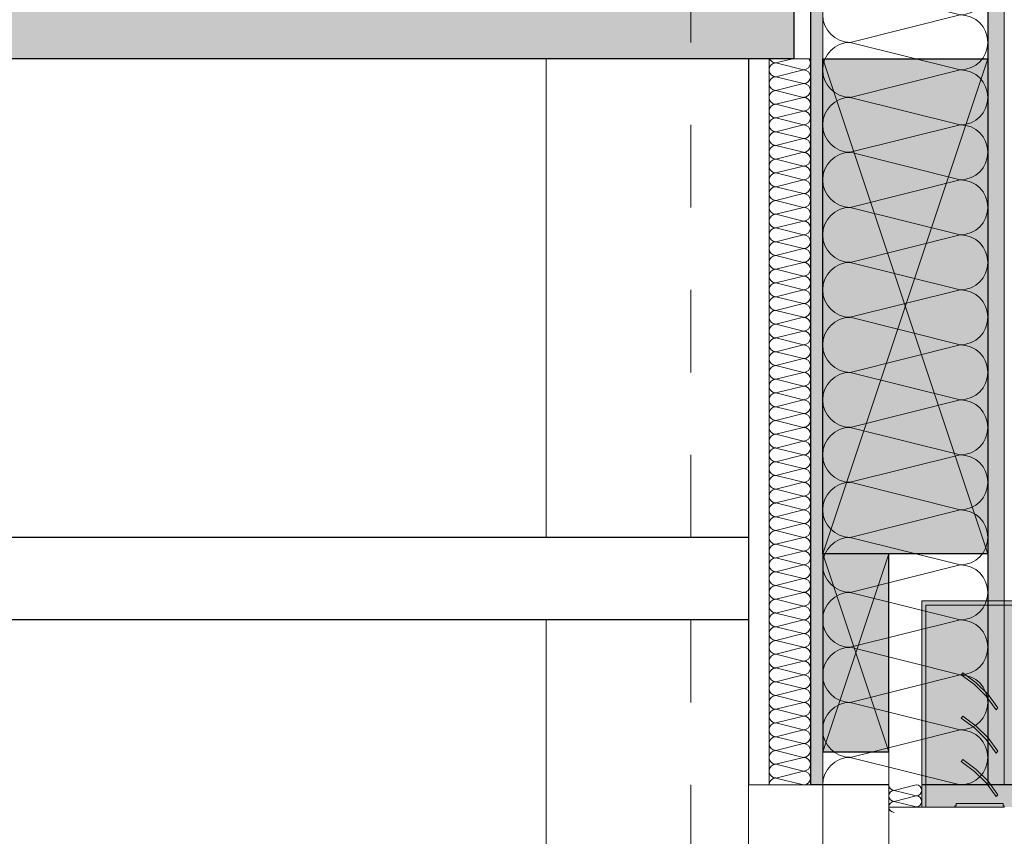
# Model space of a CAD drawing. Header units: metres. Extents: x -16 to 43.7, y -22.2 to 4.
# Tile 62 of 77: x 22.6 to 23.8, y -7.4 to -6.4. Entities that reach past the tile are written whole.
import ezdxf

# ---------------------------------------------------------------- set-up
doc = ezdxf.new("R2010")
doc.units = ezdxf.units.M
doc.header["$MEASUREMENT"] = 0
doc.linetypes.add('Raster', pattern=[0.2, 0.1, -0.05, 0, -0.05])
doc.layers.get('0').update_dxf_attribs({"color": 8, "lineweight": 9})
doc.layers.get('Defpoints').update_dxf_attribs({"color": 8, "lineweight": 9})
for name, color, linetype in [('Neubau_A-Außenwände', 8, 'Continuous'), ('Neubau_A-Decken', 8, 'Continuous'), ('Neubau_A-Stützen', 8, 'Continuous'), ('Neubau_A-TB Wände', 8, 'Continuous'), ('Neubau_B-abgehängte Decke', 8, 'Continuous'), ('Neubau_R-Konstruktionsraster gross', 33, 'Continuous'), ('Neubau_S-Ausbesserung 2D_3D', 8, 'Continuous'), ('Neubau_S-Linien _ Schraffuren.2D', 8, 'Continuous'), ('Neubau_T-Bemaßung', 8, 'Continuous')]:
    doc.layers.add(name, color=color, linetype=linetype)
doc.styles.add('ERSTELLTER_STIL_2', font='arial.ttf')
doc.dimstyles.new('ERSTELLTER_STIL__1', dxfattribs={"dimtxt": 0.0875, "dimasz": 0.059375, "dimexe": 0.18, "dimexo": 0.0625, "dimgap": 0, "dimtad": 1, "dimzin": 0, "dimdsep": 46, "dimtxsty": 'ERSTELLTER_STIL_2', "dimblk": 'ARROWHEAD_6', "dimblk1": 'ARROWHEAD_6', "dimblk2": 'ARROWHEAD_6', "dimcen": 0.09, "dimclrd": 7, "dimclre": 7, "dimclrt": 7, "dimazin": 0, "dimtfac": 1, "dimtdec": 4, "dimtmove": 0, "dimatfit": 3, "dimfxl": 1, "dimtolj": 1, "dimtzin": 0, "dimarcsym": 0})

# ---------------------------------------------------------------- blocks, each defined once
blk = doc.blocks.new('*X223', base_point=(3718.7656, 0))
at = {"layer": 'Neubau_A-Außenwände', "color": 8, "linetype": 'Continuous', "lineweight": 9}
for p, q in [((4107.3568, 2.8), (4107.3302, 2.7933)), ((4107.3568, 2.7867), (4107.3302, 2.7933)), ((4107.3568, 2.7867), (4107.3302, 2.78)), ((4107.3568, 2.7733), (4107.3302, 2.78)), ((4107.3568, 2.7733), (4107.3555, 2.773))]:
    blk.add_line(p, q, dxfattribs=at)
for centre, start, end in [((4107.3302, 2.8), 180, 270), ((4107.3302, 2.7867), 90, 180), ((4107.3568, 2.7933), 0, 90), ((4107.3568, 2.7933), 270, 0), ((4107.3302, 2.7867), 180, 270), ((4107.3302, 2.7733), 90, 180), ((4107.3568, 2.78), 0, 90), ((4107.3568, 2.78), 270, 0), ((4107.3302, 2.7733), 182.8624, 270), ((4107.3568, 2.7667), 71.8051, 90)]:
    blk.add_arc(centre, 0.00667, start, end, dxfattribs=at)
blk = doc.blocks.new('*X231', base_point=(3718.7656, 0))
at = {"layer": 'Neubau_A-Außenwände', "color": 8, "linetype": 'Continuous', "lineweight": 9}
for p, q in [((4107.4035, 4.465), (4107.2768, 4.4333)), ((4107.4102, 4.4), (4107.2768, 4.4333)), ((4107.4102, 4.4), (4107.2768, 4.3667)), ((4107.4102, 4.3333), (4107.2768, 4.3667)), ((4107.4102, 4.3333), (4107.2768, 4.3)), ((4107.4102, 4.2667), (4107.2768, 4.3)), ((4107.4102, 4.2667), (4107.2768, 4.2333)), ((4107.4102, 4.2), (4107.2768, 4.2333)), ((4107.4102, 4.2), (4107.2768, 4.1667)), ((4107.4102, 4.1333), (4107.2768, 4.1667)), ((4107.4102, 4.1333), (4107.2768, 4.1)), ((4107.4102, 4.0667), (4107.2768, 4.1)), ((4107.4102, 4.0667), (4107.2768, 4.0333)), ((4107.4102, 4), (4107.2768, 4.0333)), ((4107.4102, 4), (4107.2768, 3.9667)), ((4107.4102, 3.9333), (4107.2768, 3.9667)), ((4107.4102, 3.9333), (4107.2768, 3.9)), ((4107.4102, 3.8667), (4107.2768, 3.9)), ((4107.4102, 3.8667), (4107.2768, 3.8333)), ((4107.4102, 3.8), (4107.2768, 3.8333)), ((4107.4102, 3.8), (4107.2768, 3.7667)), ((4107.4102, 3.7333), (4107.2768, 3.7667)), ((4107.4102, 3.7333), (4107.2768, 3.7)), ((4107.4102, 3.6667), (4107.2768, 3.7)), ((4107.4102, 3.6667), (4107.2768, 3.6333)), ((4107.4102, 3.6), (4107.2768, 3.6333)), ((4107.4102, 3.6), (4107.2768, 3.5667)), ((4107.4102, 3.5333), (4107.2768, 3.5667)), ((4107.4102, 3.5333), (4107.2768, 3.5)), ((4107.4102, 3.4667), (4107.2768, 3.5)), ((4107.4102, 3.4667), (4107.2768, 3.4333)), ((4107.4102, 3.4), (4107.2768, 3.4333)), ((4107.4102, 3.4), (4107.2768, 3.3667)), ((4107.4102, 3.3333), (4107.2768, 3.3667)), ((4107.4102, 3.3333), (4107.2768, 3.3)), ((4107.4102, 3.2667), (4107.2768, 3.3)), ((4107.4102, 3.2667), (4107.2768, 3.2333)), ((4107.4102, 3.2), (4107.2768, 3.2333)), ((4107.4102, 3.2), (4107.2768, 3.1667)), ((4107.4102, 3.1333), (4107.2768, 3.1667)), ((4107.4102, 3.1333), (4107.2768, 3.1)), ((4107.4102, 3.0667), (4107.2768, 3.1)), ((4107.4102, 3.0667), (4107.2768, 3.0333)), ((4107.4102, 3), (4107.2768, 3.0333)), ((4107.4102, 3), (4107.2768, 2.9667)), ((4107.4102, 2.9333), (4107.2768, 2.9667)), ((4107.4102, 2.9333), (4107.2768, 2.9)), ((4107.4102, 2.8667), (4107.2768, 2.9)), ((4107.4102, 2.8667), (4107.2768, 2.8333)), ((4107.4102, 2.8), (4107.2768, 2.8333))]:
    blk.add_line(p, q, dxfattribs=at)
for centre, start, end in [((4107.2768, 4.4667), 182.866, 270), ((4107.4102, 4.4333), 0, 71.8051), ((4107.2768, 4.4), 90, 180), ((4107.4102, 4.4333), 270, 0), ((4107.2768, 4.4), 180, 270), ((4107.4102, 4.3667), 0, 90), ((4107.2768, 4.3333), 90, 180), ((4107.4102, 4.3667), 270, 0), ((4107.2768, 4.3333), 180, 270), ((4107.4102, 4.3), 0, 90), ((4107.2768, 4.2667), 90, 180), ((4107.4102, 4.3), 270, 0), ((4107.2768, 4.2667), 180, 270), ((4107.4102, 4.2333), 0, 90), ((4107.2768, 4.2), 90, 180), ((4107.4102, 4.2333), 270, 0), ((4107.2768, 4.2), 180, 270), ((4107.4102, 4.1667), 0, 90), ((4107.2768, 4.1333), 90, 180), ((4107.4102, 4.1667), 270, 0), ((4107.2768, 4.1333), 180, 270), ((4107.4102, 4.1), 0, 90), ((4107.2768, 4.0667), 90, 180), ((4107.4102, 4.1), 270, 0), ((4107.2768, 4.0667), 180, 270), ((4107.4102, 4.0333), 0, 90), ((4107.2768, 4), 90, 180), ((4107.4102, 4.0333), 270, 0), ((4107.2768, 4), 180, 270), ((4107.4102, 3.9667), 0, 90), ((4107.2768, 3.9333), 90, 180), ((4107.4102, 3.9667), 270, 0), ((4107.2768, 3.9333), 180, 270), ((4107.4102, 3.9), 0, 90), ((4107.2768, 3.8667), 90, 180), ((4107.4102, 3.9), 270, 0), ((4107.2768, 3.8667), 180, 270), ((4107.4102, 3.8333), 0, 90), ((4107.2768, 3.8), 90, 180), ((4107.4102, 3.8333), 270, 0), ((4107.2768, 3.8), 180, 270), ((4107.4102, 3.7667), 0, 90), ((4107.2768, 3.7333), 90, 180), ((4107.4102, 3.7667), 270, 0), ((4107.2768, 3.7333), 180, 270), ((4107.4102, 3.7), 0, 90), ((4107.2768, 3.6667), 90, 180), ((4107.4102, 3.7), 270, 0), ((4107.2768, 3.6667), 180, 270), ((4107.4102, 3.6333), 0, 90), ((4107.2768, 3.6), 90, 180), ((4107.4102, 3.6333), 270, 0), ((4107.2768, 3.6), 180, 270), ((4107.4102, 3.5667), 0, 90), ((4107.2768, 3.5333), 90, 180), ((4107.4102, 3.5667), 270, 0), ((4107.2768, 3.5333), 180, 270), ((4107.4102, 3.5), 0, 90), ((4107.2768, 3.4667), 90, 180), ((4107.4102, 3.5), 270, 0), ((4107.2768, 3.4667), 180, 270), ((4107.4102, 3.4333), 0, 90), ((4107.2768, 3.4), 90, 180), ((4107.4102, 3.4333), 270, 0), ((4107.2768, 3.4), 180, 270), ((4107.4102, 3.3667), 0, 90), ((4107.2768, 3.3333), 90, 180), ((4107.4102, 3.3667), 270, 0), ((4107.2768, 3.3333), 180, 270), ((4107.4102, 3.3), 0, 90), ((4107.2768, 3.2667), 90, 180), ((4107.4102, 3.3), 270, 0), ((4107.2768, 3.2667), 180, 270), ((4107.4102, 3.2333), 0, 90), ((4107.2768, 3.2), 90, 180), ((4107.4102, 3.2333), 270, 0), ((4107.2768, 3.2), 180, 270), ((4107.4102, 3.1667), 0, 90), ((4107.2768, 3.1333), 90, 180), ((4107.4102, 3.1667), 270, 0), ((4107.2768, 3.1333), 180, 270), ((4107.4102, 3.1), 0, 90), ((4107.2768, 3.0667), 90, 180), ((4107.4102, 3.1), 270, 0), ((4107.2768, 3.0667), 180, 270), ((4107.4102, 3.0333), 0, 90), ((4107.2768, 3), 90, 180), ((4107.4102, 3.0333), 270, 0), ((4107.2768, 3), 180, 270), ((4107.4102, 2.9667), 0, 90), ((4107.2768, 2.9333), 90, 180), ((4107.4102, 2.9667), 270, 0), ((4107.2768, 2.9333), 180, 270), ((4107.4102, 2.9), 0, 90), ((4107.2768, 2.8667), 90, 180), ((4107.4102, 2.9), 270, 0), ((4107.2768, 2.8667), 180, 270), ((4107.4102, 2.8333), 0, 90), ((4107.2768, 2.8), 90, 180), ((4107.4102, 2.8333), 270, 0)]:
    blk.add_arc(centre, 0.0333, start, end, dxfattribs=at)
blk = doc.blocks.new('*X237', base_point=(3718.7656, 0))
at = {"layer": 'Neubau_A-TB Wände', "color": 8, "linetype": 'Continuous', "lineweight": 9}
for p, q in [((4107.2068, 3.68), (4107.1868, 3.675)), ((4107.2202, 3.6667), (4107.1868, 3.675)), ((4107.2202, 3.6667), (4107.1868, 3.6583)), ((4107.2202, 3.65), (4107.1868, 3.6583)), ((4107.2202, 3.65), (4107.1868, 3.6417)), ((4107.2202, 3.6333), (4107.1868, 3.6417)), ((4107.2202, 3.6333), (4107.1868, 3.625)), ((4107.2202, 3.6167), (4107.1868, 3.625)), ((4107.2202, 3.6167), (4107.1868, 3.6083)), ((4107.2202, 3.6), (4107.1868, 3.6083)), ((4107.2202, 3.6), (4107.1868, 3.5917)), ((4107.2202, 3.5833), (4107.1868, 3.5917)), ((4107.2202, 3.5833), (4107.1868, 3.575)), ((4107.2202, 3.5667), (4107.1868, 3.575)), ((4107.2202, 3.5667), (4107.1868, 3.5583)), ((4107.2202, 3.55), (4107.1868, 3.5583)), ((4107.2202, 3.55), (4107.1868, 3.5417)), ((4107.2202, 3.5333), (4107.1868, 3.5417)), ((4107.2202, 3.5333), (4107.1868, 3.525)), ((4107.2202, 3.5167), (4107.1868, 3.525)), ((4107.2202, 3.5167), (4107.1868, 3.5083)), ((4107.2202, 3.5), (4107.1868, 3.5083)), ((4107.2202, 3.5), (4107.1868, 3.4917)), ((4107.2202, 3.4833), (4107.1868, 3.4917)), ((4107.2202, 3.4833), (4107.1868, 3.475)), ((4107.2202, 3.4667), (4107.1868, 3.475)), ((4107.2202, 3.4667), (4107.1868, 3.4583)), ((4107.2202, 3.45), (4107.1868, 3.4583)), ((4107.2202, 3.45), (4107.1868, 3.4417)), ((4107.2202, 3.4333), (4107.1868, 3.4417)), ((4107.2202, 3.4333), (4107.1868, 3.425)), ((4107.2202, 3.4167), (4107.1868, 3.425)), ((4107.2202, 3.4167), (4107.1868, 3.4083)), ((4107.2202, 3.4), (4107.1868, 3.4083)), ((4107.2202, 3.4), (4107.1868, 3.3917)), ((4107.2202, 3.3833), (4107.1868, 3.3917)), ((4107.2202, 3.3833), (4107.1868, 3.375)), ((4107.2202, 3.3667), (4107.1868, 3.375)), ((4107.2202, 3.3667), (4107.1868, 3.3583)), ((4107.2202, 3.35), (4107.1868, 3.3583)), ((4107.2202, 3.35), (4107.1868, 3.3417)), ((4107.2202, 3.3333), (4107.1868, 3.3417)), ((4107.2202, 3.3333), (4107.1868, 3.325)), ((4107.2202, 3.3167), (4107.1868, 3.325)), ((4107.2202, 3.3167), (4107.1868, 3.3083)), ((4107.2202, 3.3), (4107.1868, 3.3083)), ((4107.2202, 3.3), (4107.1868, 3.2917)), ((4107.2202, 3.2833), (4107.1868, 3.2917)), ((4107.2202, 3.2833), (4107.1868, 3.275)), ((4107.2202, 3.2667), (4107.1868, 3.275)), ((4107.2202, 3.2667), (4107.1868, 3.2583)), ((4107.2202, 3.25), (4107.1868, 3.2583)), ((4107.2202, 3.25), (4107.1868, 3.2417)), ((4107.2202, 3.2333), (4107.1868, 3.2417)), ((4107.2202, 3.2333), (4107.1868, 3.225)), ((4107.2202, 3.2167), (4107.1868, 3.225)), ((4107.2202, 3.2167), (4107.1868, 3.2083)), ((4107.2202, 3.2), (4107.1868, 3.2083)), ((4107.2202, 3.2), (4107.1868, 3.1917)), ((4107.2202, 3.1833), (4107.1868, 3.1917)), ((4107.2202, 3.1833), (4107.1868, 3.175)), ((4107.2202, 3.1667), (4107.1868, 3.175)), ((4107.2202, 3.1667), (4107.1868, 3.1583)), ((4107.2202, 3.15), (4107.1868, 3.1583)), ((4107.2202, 3.15), (4107.1868, 3.1417)), ((4107.2202, 3.1333), (4107.1868, 3.1417)), ((4107.2202, 3.1333), (4107.1868, 3.125)), ((4107.2202, 3.1167), (4107.1868, 3.125)), ((4107.2202, 3.1167), (4107.1868, 3.1083)), ((4107.2202, 3.1), (4107.1868, 3.1083)), ((4107.2202, 3.1), (4107.1868, 3.0917)), ((4107.2202, 3.0833), (4107.1868, 3.0917)), ((4107.2202, 3.0833), (4107.1868, 3.075)), ((4107.2202, 3.0667), (4107.1868, 3.075)), ((4107.2202, 3.0667), (4107.1868, 3.0583)), ((4107.2202, 3.05), (4107.1868, 3.0583)), ((4107.2202, 3.05), (4107.1868, 3.0417)), ((4107.2202, 3.0333), (4107.1868, 3.0417)), ((4107.2202, 3.0333), (4107.1868, 3.025)), ((4107.2202, 3.0167), (4107.1868, 3.025)), ((4107.2202, 3.0167), (4107.1868, 3.0083)), ((4107.2202, 3), (4107.1868, 3.0083)), ((4107.2202, 3), (4107.1868, 2.9917)), ((4107.2202, 2.9833), (4107.1868, 2.9917)), ((4107.2202, 2.9833), (4107.1868, 2.975)), ((4107.2202, 2.9667), (4107.1868, 2.975)), ((4107.2202, 2.9667), (4107.1868, 2.9583)), ((4107.2202, 2.95), (4107.1868, 2.9583)), ((4107.2202, 2.95), (4107.1868, 2.9417)), ((4107.2202, 2.9333), (4107.1868, 2.9417)), ((4107.2202, 2.9333), (4107.1868, 2.925)), ((4107.2202, 2.9167), (4107.1868, 2.925)), ((4107.2202, 2.9167), (4107.1868, 2.9083)), ((4107.2202, 2.9), (4107.1868, 2.9083)), ((4107.2202, 2.9), (4107.1868, 2.8917)), ((4107.2202, 2.8833), (4107.1868, 2.8917)), ((4107.2202, 2.8833), (4107.1868, 2.875)), ((4107.2202, 2.8667), (4107.1868, 2.875)), ((4107.2202, 2.8667), (4107.1868, 2.8583)), ((4107.2202, 2.85), (4107.1868, 2.8583)), ((4107.2202, 2.85), (4107.1868, 2.8417)), ((4107.2202, 2.8333), (4107.1868, 2.8417)), ((4107.2202, 2.8333), (4107.1868, 2.825)), ((4107.2202, 2.8167), (4107.1868, 2.825)), ((4107.2202, 2.8167), (4107.1868, 2.8083)), ((4107.2202, 2.8), (4107.1868, 2.8083))]:
    blk.add_line(p, q, dxfattribs=at)
for centre, start, end in [((4107.1868, 3.6667), 90, 180), ((4107.1868, 3.6833), 203.5782, 270), ((4107.2202, 3.675), 270, 0), ((4107.2202, 3.675), 0, 36.8699), ((4107.1868, 3.6667), 180, 270), ((4107.2202, 3.6583), 0, 90), ((4107.1868, 3.65), 90, 180), ((4107.2202, 3.6583), 270, 0), ((4107.1868, 3.65), 180, 270), ((4107.1868, 3.6333), 90, 180), ((4107.2202, 3.6417), 0, 90), ((4107.2202, 3.6417), 270, 0), ((4107.1868, 3.6333), 180, 270), ((4107.2202, 3.625), 0, 90), ((4107.1868, 3.6167), 90, 180), ((4107.1868, 3.6167), 180, 270), ((4107.2202, 3.625), 270, 0), ((4107.2202, 3.6083), 0, 90), ((4107.1868, 3.6), 90, 180), ((4107.2202, 3.6083), 270, 0), ((4107.1868, 3.6), 180, 270), ((4107.1868, 3.5833), 90, 180), ((4107.2202, 3.5917), 0, 90), ((4107.2202, 3.5917), 270, 0), ((4107.1868, 3.5833), 180, 270), ((4107.2202, 3.575), 0, 90), ((4107.1868, 3.5667), 90, 180), ((4107.2202, 3.575), 270, 0), ((4107.1868, 3.5667), 180, 270), ((4107.1868, 3.55), 90, 180), ((4107.2202, 3.5583), 0, 90), ((4107.2202, 3.5583), 270, 0), ((4107.1868, 3.55), 180, 270), ((4107.2202, 3.5417), 0, 90), ((4107.1868, 3.5333), 90, 180), ((4107.1868, 3.5333), 180, 270), ((4107.2202, 3.5417), 270, 0), ((4107.2202, 3.525), 0, 90), ((4107.1868, 3.5167), 90, 180), ((4107.2202, 3.525), 270, 0), ((4107.1868, 3.5167), 180, 270), ((4107.1868, 3.5), 90, 180), ((4107.2202, 3.5083), 0, 90), ((4107.2202, 3.5083), 270, 0), ((4107.1868, 3.5), 180, 270), ((4107.2202, 3.4917), 0, 90), ((4107.1868, 3.4833), 90, 180), ((4107.2202, 3.4917), 270, 0), ((4107.1868, 3.4833), 180, 270), ((4107.1868, 3.4667), 90, 180), ((4107.2202, 3.475), 0, 90), ((4107.2202, 3.475), 270, 0), ((4107.1868, 3.4667), 180, 270), ((4107.2202, 3.4583), 0, 90), ((4107.1868, 3.45), 90, 180), ((4107.1868, 3.45), 180, 270), ((4107.2202, 3.4583), 270, 0), ((4107.2202, 3.4417), 0, 90), ((4107.1868, 3.4333), 90, 180), ((4107.2202, 3.4417), 270, 0), ((4107.1868, 3.4333), 180, 270), ((4107.1868, 3.4167), 90, 180), ((4107.2202, 3.425), 0, 90), ((4107.2202, 3.425), 270, 0), ((4107.1868, 3.4167), 180, 270), ((4107.2202, 3.4083), 0, 90), ((4107.1868, 3.4), 90, 180), ((4107.2202, 3.4083), 270, 0), ((4107.1868, 3.4), 180, 270), ((4107.1868, 3.3833), 90, 180), ((4107.2202, 3.3917), 0, 90), ((4107.2202, 3.3917), 270, 0), ((4107.1868, 3.3833), 180, 270), ((4107.2202, 3.375), 0, 90), ((4107.1868, 3.3667), 90, 180), ((4107.1868, 3.3667), 180, 270), ((4107.2202, 3.375), 270, 0), ((4107.2202, 3.3583), 0, 90), ((4107.1868, 3.35), 90, 180), ((4107.2202, 3.3583), 270, 0), ((4107.1868, 3.35), 180, 270), ((4107.1868, 3.3333), 90, 180), ((4107.2202, 3.3417), 0, 90), ((4107.2202, 3.3417), 270, 0), ((4107.1868, 3.3333), 180, 270), ((4107.2202, 3.325), 0, 90), ((4107.1868, 3.3167), 90, 180), ((4107.1868, 3.3167), 180, 270), ((4107.2202, 3.325), 270, 0), ((4107.2202, 3.3083), 0, 90), ((4107.1868, 3.3), 90, 180), ((4107.2202, 3.3083), 270, 0), ((4107.1868, 3.3), 180, 270), ((4107.2202, 3.2917), 0, 90), ((4107.1868, 3.2833), 90, 180), ((4107.1868, 3.2833), 180, 270), ((4107.2202, 3.2917), 270, 0), ((4107.2202, 3.275), 0, 90), ((4107.1868, 3.2667), 90, 180), ((4107.2202, 3.275), 270, 0), ((4107.1868, 3.2667), 180, 270), ((4107.1868, 3.25), 90, 180), ((4107.2202, 3.2583), 0, 90), ((4107.2202, 3.2583), 270, 0), ((4107.1868, 3.25), 180, 270), ((4107.2202, 3.2417), 0, 90), ((4107.1868, 3.2333), 90, 180), ((4107.1868, 3.2333), 180, 270), ((4107.2202, 3.2417), 270, 0), ((4107.2202, 3.225), 0, 90), ((4107.1868, 3.2167), 90, 180), ((4107.2202, 3.225), 270, 0), ((4107.1868, 3.2167), 180, 270), ((4107.2202, 3.2083), 0, 90), ((4107.1868, 3.2), 90, 180), ((4107.1868, 3.2), 180, 270), ((4107.2202, 3.2083), 270, 0), ((4107.2202, 3.1917), 0, 90), ((4107.1868, 3.1833), 90, 180), ((4107.2202, 3.1917), 270, 0), ((4107.1868, 3.1833), 180, 270), ((4107.1868, 3.1667), 90, 180), ((4107.2202, 3.175), 0, 90), ((4107.2202, 3.175), 270, 0), ((4107.1868, 3.1667), 180, 270), ((4107.2202, 3.1583), 0, 90), ((4107.1868, 3.15), 90, 180), ((4107.1868, 3.15), 180, 270), ((4107.2202, 3.1583), 270, 0), ((4107.2202, 3.1417), 0, 90), ((4107.1868, 3.1333), 90, 180), ((4107.2202, 3.1417), 270, 0), ((4107.1868, 3.1333), 180, 270), ((4107.2202, 3.125), 0, 90), ((4107.1868, 3.1167), 90, 180), ((4107.1868, 3.1167), 180, 270), ((4107.2202, 3.125), 270, 0), ((4107.2202, 3.1083), 0, 90), ((4107.1868, 3.1), 90, 180), ((4107.2202, 3.1083), 270, 0), ((4107.1868, 3.1), 180, 270), ((4107.1868, 3.0833), 90, 180), ((4107.2202, 3.0917), 0, 90), ((4107.2202, 3.0917), 270, 0), ((4107.1868, 3.0833), 180, 270), ((4107.2202, 3.075), 0, 90), ((4107.1868, 3.0667), 90, 180), ((4107.1868, 3.0667), 180, 270), ((4107.2202, 3.075), 270, 0), ((4107.2202, 3.0583), 0, 90), ((4107.1868, 3.05), 90, 180), ((4107.2202, 3.0583), 270, 0), ((4107.1868, 3.05), 180, 270), ((4107.2202, 3.0417), 0, 90), ((4107.1868, 3.0333), 90, 180), ((4107.1868, 3.0333), 180, 270), ((4107.2202, 3.0417), 270, 0), ((4107.2202, 3.025), 0, 90), ((4107.1868, 3.0167), 90, 180), ((4107.2202, 3.025), 270, 0), ((4107.1868, 3.0167), 180, 270), ((4107.1868, 3), 90, 180), ((4107.2202, 3.0083), 0, 90), ((4107.2202, 3.0083), 270, 0), ((4107.1868, 3), 180, 270), ((4107.2202, 2.9917), 0, 90), ((4107.1868, 2.9833), 90, 180), ((4107.1868, 2.9833), 180, 270), ((4107.2202, 2.9917), 270, 0), ((4107.2202, 2.975), 0, 90), ((4107.1868, 2.9667), 90, 180), ((4107.2202, 2.975), 270, 0), ((4107.1868, 2.9667), 180, 270), ((4107.2202, 2.9583), 0, 90), ((4107.1868, 2.95), 90, 180), ((4107.1868, 2.95), 180, 270), ((4107.2202, 2.9583), 270, 0), ((4107.2202, 2.9417), 0, 90), ((4107.1868, 2.9333), 90, 180), ((4107.2202, 2.9417), 270, 0), ((4107.1868, 2.9333), 180, 270), ((4107.1868, 2.9167), 90, 180), ((4107.2202, 2.925), 0, 90), ((4107.2202, 2.925), 270, 0), ((4107.1868, 2.9167), 180, 270), ((4107.2202, 2.9083), 0, 90), ((4107.1868, 2.9), 90, 180), ((4107.1868, 2.9), 180, 270), ((4107.2202, 2.9083), 270, 0), ((4107.2202, 2.8917), 0, 90), ((4107.1868, 2.8833), 90, 180), ((4107.2202, 2.8917), 270, 0), ((4107.1868, 2.8833), 180, 270), ((4107.2202, 2.875), 0, 90), ((4107.1868, 2.8667), 90, 180), ((4107.1868, 2.8667), 180, 270), ((4107.2202, 2.875), 270, 0), ((4107.2202, 2.8583), 0, 90), ((4107.1868, 2.85), 90, 180), ((4107.2202, 2.8583), 270, 0), ((4107.1868, 2.85), 180, 270), ((4107.1868, 2.8333), 90, 180), ((4107.2202, 2.8417), 0, 90), ((4107.2202, 2.8417), 270, 0), ((4107.1868, 2.8333), 180, 270), ((4107.2202, 2.825), 0, 90), ((4107.1868, 2.8167), 90, 180), ((4107.1868, 2.8167), 180, 270), ((4107.2202, 2.825), 270, 0), ((4107.2202, 2.8083), 0, 90), ((4107.1868, 2.8), 90, 180), ((4107.2202, 2.8083), 270, 0)]:
    blk.add_arc(centre, 0.00833, start, end, dxfattribs=at)
blk = doc.blocks.new('ARROWHEAD_6')
at = {"color": 0, "linetype": 'Continuous', "lineweight": 0}
for p, q in [((-0.5, -0.5), (0.5, 0.5)), ((0, 0), (-1, 0))]:
    blk.add_line(p, q, dxfattribs=at)
blk = doc.blocks.new('*D332')
at = {"layer": 'Defpoints', "color": 0, "linetype": 'Continuous', "transparency": 16777216}
for p in [(24.17, -1.4949), (25.2588, -1.4949), (23.67, -10.195)]:
    blk.add_point(p, dxfattribs=at)
at = {"layer": 'Neubau_T-Bemaßung', "linetype": 'Continuous', "lineweight": -2, "transparency": 16777216}
for p, q in [((24.2325, -1.4949), (25.4388, -1.4949)), ((25.2588, -1.5543), (25.2588, -5.7349)), ((25.2588, -10.1356), (25.2588, -5.962)), ((23.7325, -10.195), (25.4388, -10.195))]:
    blk.add_line(p, q, dxfattribs=at)
at = {"layer": 'Neubau_T-Bemaßung', "linetype": 'Continuous', "lineweight": -2, "transparency": 16777216, "xscale": 0.059375, "yscale": 0.059375, "zscale": 0.059375}
for p, rotation in [((25.2588, -1.4949), 90), ((25.2588, -10.195), 270)]:
    blk.add_blockref('ARROWHEAD_6', p, dxfattribs=dict(at, rotation=rotation))
at = {"layer": 'Neubau_T-Bemaßung', "linetype": 'Continuous', "lineweight": 9, "transparency": 16777216, "insert": (25.2588, -5.8484), "char_height": 0.0875, "attachment_point": 5, "rotation": 90, "style": 'ERSTELLTER_STIL_2'}
blk.add_mtext('\\A1;8.70', dxfattribs=at)
blk = doc.blocks.new('*D281')
at = {"layer": 'Defpoints', "color": 0, "linetype": 'Continuous', "transparency": 16777216}
for p in [(4.1043, -6.495), (11.715, -6.495), (23.73, -10.355)]:
    blk.add_point(p, dxfattribs=at)
at = {"layer": 'Neubau_T-Bemaßung', "linetype": 'Continuous', "lineweight": -2, "transparency": 16777216}
for p, q in [((11.6525, -6.495), (3.9243, -6.495)), ((4.1043, -6.5544), (4.1043, -8.3149)), ((4.1043, -10.2956), (4.1043, -8.5421)), ((23.6675, -10.355), (3.9243, -10.355))]:
    blk.add_line(p, q, dxfattribs=at)
at = {"layer": 'Neubau_T-Bemaßung', "linetype": 'Continuous', "lineweight": -2, "transparency": 16777216, "xscale": 0.059375, "yscale": 0.059375, "zscale": 0.059375}
for p, rotation in [((4.1043, -6.495), 90), ((4.1043, -10.355), 270)]:
    blk.add_blockref('ARROWHEAD_6', p, dxfattribs=dict(at, rotation=rotation))
at = {"layer": 'Neubau_T-Bemaßung', "linetype": 'Continuous', "lineweight": 9, "transparency": 16777216, "insert": (4.1043, -8.4285), "char_height": 0.0875, "attachment_point": 5, "rotation": 90, "style": 'ERSTELLTER_STIL_2'}
blk.add_mtext('\\A1;3.86', dxfattribs=at)
blk = doc.blocks.new('*D282')
at = {"layer": 'Defpoints', "color": 0, "linetype": 'Continuous', "transparency": 16777216}
for p in [(4.1043, -6.195), (23.555, -6.195), (11.715, -6.495)]:
    blk.add_point(p, dxfattribs=at)
at = {"layer": 'Neubau_T-Bemaßung', "linetype": 'Continuous', "lineweight": -2, "transparency": 16777216}
for p, q in [((4.1043, -6.1356), (4.1043, -6.0763)), ((23.4925, -6.195), (3.9243, -6.195)), ((4.1043, -6.195), (4.1043, -6.2317)), ((4.1043, -6.495), (4.1043, -6.4586)), ((11.6525, -6.495), (3.9243, -6.495)), ((4.1043, -6.5544), (4.1043, -6.6138))]:
    blk.add_line(p, q, dxfattribs=at)
at = {"layer": 'Neubau_T-Bemaßung', "linetype": 'Continuous', "lineweight": -2, "transparency": 16777216, "xscale": 0.059375, "yscale": 0.059375, "zscale": 0.059375}
for p, rotation in [((4.1043, -6.195), 270), ((4.1043, -6.495), 90)]:
    blk.add_blockref('ARROWHEAD_6', p, dxfattribs=dict(at, rotation=rotation))
at = {"layer": 'Neubau_T-Bemaßung', "linetype": 'Continuous', "lineweight": 9, "transparency": 16777216, "insert": (4.1043, -6.3451), "char_height": 0.0875, "attachment_point": 5, "rotation": 90, "style": 'ERSTELLTER_STIL_2'}
blk.add_mtext('\\A1;0.30', dxfattribs=at)
blk = doc.blocks.new('*D296')
at = {"layer": 'Defpoints', "color": 0, "linetype": 'Continuous', "transparency": 16777216}
for p in [(3.7543, -6.195), (23.555, -6.195), (11.715, -6.495)]:
    blk.add_point(p, dxfattribs=at)
at = {"layer": 'Neubau_T-Bemaßung', "linetype": 'Continuous', "lineweight": -2, "transparency": 16777216}
for p, q in [((3.7543, -6.1356), (3.7543, -6.0763)), ((23.4925, -6.195), (3.5743, -6.195)), ((3.7543, -6.195), (3.7543, -6.2317)), ((3.7543, -6.495), (3.7543, -6.4586)), ((11.6525, -6.495), (3.5743, -6.495)), ((3.7543, -6.5544), (3.7543, -6.6138))]:
    blk.add_line(p, q, dxfattribs=at)
at = {"layer": 'Neubau_T-Bemaßung', "linetype": 'Continuous', "lineweight": -2, "transparency": 16777216, "xscale": 0.059375, "yscale": 0.059375, "zscale": 0.059375}
for p, rotation in [((3.7543, -6.195), 270), ((3.7543, -6.495), 90)]:
    blk.add_blockref('ARROWHEAD_6', p, dxfattribs=dict(at, rotation=rotation))
at = {"layer": 'Neubau_T-Bemaßung', "linetype": 'Continuous', "lineweight": 9, "transparency": 16777216, "insert": (3.7543, -6.3451), "char_height": 0.0875, "attachment_point": 5, "rotation": 90, "style": 'ERSTELLTER_STIL_2'}
blk.add_mtext('\\A1;0.30', dxfattribs=at)
blk = doc.blocks.new('*D306')
at = {"layer": 'Defpoints', "color": 0, "linetype": 'Continuous', "transparency": 16777216}
for p in [(11.715, -6.495), (19.7579, -6.495), (23.73, -10.355)]:
    blk.add_point(p, dxfattribs=at)
at = {"layer": 'Neubau_T-Bemaßung', "linetype": 'Continuous', "lineweight": -2, "transparency": 16777216}
for p, q in [((11.7775, -6.495), (19.9379, -6.495)), ((19.7579, -6.5544), (19.7579, -8.3149)), ((19.7579, -10.2956), (19.7579, -8.5421)), ((23.6675, -10.355), (19.5779, -10.355))]:
    blk.add_line(p, q, dxfattribs=at)
at = {"layer": 'Neubau_T-Bemaßung', "linetype": 'Continuous', "lineweight": -2, "transparency": 16777216, "xscale": 0.059375, "yscale": 0.059375, "zscale": 0.059375}
for p, rotation in [((19.7579, -6.495), 90), ((19.7579, -10.355), 270)]:
    blk.add_blockref('ARROWHEAD_6', p, dxfattribs=dict(at, rotation=rotation))
at = {"layer": 'Neubau_T-Bemaßung', "linetype": 'Continuous', "lineweight": 9, "transparency": 16777216, "insert": (19.7579, -8.4285), "char_height": 0.0875, "attachment_point": 5, "rotation": 90, "style": 'ERSTELLTER_STIL_2'}
blk.add_mtext('\\A1;3.86', dxfattribs=at)
blk = doc.blocks.new('*D307')
at = {"layer": 'Defpoints', "color": 0, "linetype": 'Continuous', "transparency": 16777216}
for p in [(19.7579, -6.195), (23.555, -6.195), (11.715, -6.495)]:
    blk.add_point(p, dxfattribs=at)
at = {"layer": 'Neubau_T-Bemaßung', "linetype": 'Continuous', "lineweight": -2, "transparency": 16777216}
for p, q in [((19.7579, -6.1356), (19.7579, -6.0763)), ((23.4925, -6.195), (19.5779, -6.195)), ((19.7579, -6.195), (19.7579, -6.2317)), ((19.7579, -6.495), (19.7579, -6.4586)), ((11.7775, -6.495), (19.9379, -6.495)), ((19.7579, -6.5544), (19.7579, -6.6138))]:
    blk.add_line(p, q, dxfattribs=at)
at = {"layer": 'Neubau_T-Bemaßung', "linetype": 'Continuous', "lineweight": -2, "transparency": 16777216, "xscale": 0.059375, "yscale": 0.059375, "zscale": 0.059375}
for p, rotation in [((19.7579, -6.195), 270), ((19.7579, -6.495), 90)]:
    blk.add_blockref('ARROWHEAD_6', p, dxfattribs=dict(at, rotation=rotation))
at = {"layer": 'Neubau_T-Bemaßung', "linetype": 'Continuous', "lineweight": 9, "transparency": 16777216, "insert": (19.7579, -6.3451), "char_height": 0.0875, "attachment_point": 5, "rotation": 90, "style": 'ERSTELLTER_STIL_2'}
blk.add_mtext('\\A1;0.30', dxfattribs=at)
blk = doc.blocks.new('*D317')
at = {"layer": 'Defpoints', "color": 0, "linetype": 'Continuous', "transparency": 16777216}
for p in [(19.4079, -6.195), (23.555, -6.195), (11.715, -6.495)]:
    blk.add_point(p, dxfattribs=at)
at = {"layer": 'Neubau_T-Bemaßung', "linetype": 'Continuous', "lineweight": -2, "transparency": 16777216}
for p, q in [((19.4079, -6.1356), (19.4079, -6.0763)), ((23.4925, -6.195), (19.2279, -6.195)), ((19.4079, -6.195), (19.4079, -6.2317)), ((19.4079, -6.495), (19.4079, -6.4586)), ((11.7775, -6.495), (19.5879, -6.495)), ((19.4079, -6.5544), (19.4079, -6.6138))]:
    blk.add_line(p, q, dxfattribs=at)
at = {"layer": 'Neubau_T-Bemaßung', "linetype": 'Continuous', "lineweight": -2, "transparency": 16777216, "xscale": 0.059375, "yscale": 0.059375, "zscale": 0.059375}
for p, rotation in [((19.4079, -6.195), 270), ((19.4079, -6.495), 90)]:
    blk.add_blockref('ARROWHEAD_6', p, dxfattribs=dict(at, rotation=rotation))
at = {"layer": 'Neubau_T-Bemaßung', "linetype": 'Continuous', "lineweight": 9, "transparency": 16777216, "insert": (19.4079, -6.3451), "char_height": 0.0875, "attachment_point": 5, "rotation": 90, "style": 'ERSTELLTER_STIL_2'}
blk.add_mtext('\\A1;0.30', dxfattribs=at)

msp = doc.modelspace()

# ---------------------------------------------------------------- hatches: boundary and pattern name
at = {"layer": 'Neubau_A-Außenwände', "linetype": 'Continuous', "lineweight": 15}
for points in [[(23.575, -5.71), (23.575, -7.375), (23.59, -7.375), (23.59, -5.71)], [(23.79, -5.71), (23.79, -7.375), (23.81, -7.375), (23.81, -5.71)]]:
    msp.add_hatch(color=256, dxfattribs=at).paths.add_polyline_path(points)
at = {"layer": 'Neubau_A-Decken', "linetype": 'Continuous', "lineweight": 0}
h = msp.add_hatch(dxfattribs=at)
h.set_pattern_fill('BETON__STAHLBETON_0001', color=256, style=0, pattern_type=2)
h.set_pattern_definition([(45, (-364.88789, -10.175), (-0.084852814, 0.084852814), []), (45, (-364.93032, -10.13257), (-0.084852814, 0.084852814), [0.09, -0.03])])
h.paths.add_polyline_path([(-0.125, -6.195), (-0.125, -6.495), (23.555, -6.495), (23.555, -6.195), (7.325, -6.195), (7.325, -6.205), (-0.07, -6.205), (-0.07, -6.195)])
at = {"layer": 'Neubau_S-Ausbesserung 2D_3D', "linetype": 'Continuous', "lineweight": 15}
for points in [[(23.59, -6.495), (23.79, -6.495), (23.79, -7.095), (23.59, -7.095)], [(23.59, -7.095), (23.59, -7.335), (23.67, -7.335), (23.67, -7.095)]]:
    msp.add_hatch(color=256, dxfattribs=at).paths.add_polyline_path(points)
at = {"layer": 'Neubau_S-Linien _ Schraffuren.2D', "linetype": 'Continuous', "lineweight": 15}
for points in [[(23.71, -7.402), (23.85, -7.402), (23.85, -7.152), (23.71, -7.152)], [(23.71, -7.402), (23.715, -7.402), (23.715, -7.157), (23.845, -7.157), (23.845, -7.402), (23.85, -7.402), (23.85, -7.152), (23.71, -7.152)], [(23.7577, -7.2415), (23.774, -7.2535), (23.7881, -7.2676), (23.8002, -7.2839), (23.8023, -7.2818), (23.7903, -7.2655), (23.7761, -7.2514), (23.7598, -7.2393)], [(23.7577, -7.294), (23.774, -7.306), (23.7881, -7.3202), (23.8002, -7.3364), (23.8023, -7.3343), (23.7903, -7.3181), (23.7761, -7.3039), (23.7598, -7.2919)], [(23.7577, -7.3466), (23.774, -7.3586), (23.7881, -7.3727), (23.8002, -7.389), (23.8023, -7.3869), (23.7903, -7.3706), (23.7761, -7.3565), (23.7598, -7.3444)], [(23.7515, -7.3975), (23.7515, -7.4005), (23.75, -7.4005), (23.75, -7.402), (23.81, -7.402), (23.81, -7.4005), (23.8085, -7.4005), (23.8085, -7.3975)]]:
    msp.add_hatch(color=256, dxfattribs=at).paths.add_polyline_path(points)

# ---------------------------------------------------------------- linework, layer by layer
at = {"layer": 'Neubau_A-Außenwände', "linetype": 'Continuous', "lineweight": 25}
for p, q in [((23.79, -5.71), (23.79, -7.375)), ((23.575, -6.195), (23.575, -6.495)), ((23.575, -6.495), (23.575, -7.375))]:
    msp.add_line(p, q, dxfattribs=at)
at = {"layer": 'Neubau_A-Außenwände', "linetype": 'Continuous', "lineweight": 15}
for p, q in [((23.81, -5.71), (23.81, -7.375)), ((23.67, -7.335), (23.59, -7.335)), ((23.71, -7.375), (23.71, -7.402)), ((23.71, -7.402), (23.67, -7.402))]:
    msp.add_line(p, q, dxfattribs=at)
at = {"layer": 'Neubau_A-Außenwände', "linetype": 'Continuous', "lineweight": 9}
for p, q in [((23.71, -7.152), (23.71, -7.375)), ((23.85, -7.152), (23.71, -7.152)), ((23.715, -7.157), (23.715, -7.402)), ((23.845, -7.157), (23.715, -7.157)), ((23.7598, -7.2393), (23.7577, -7.2415)), ((23.8023, -7.2818), (23.8002, -7.2839)), ((23.7598, -7.2919), (23.7577, -7.294)), ((23.8023, -7.3343), (23.8002, -7.3364)), ((23.7598, -7.3444), (23.7577, -7.3466)), ((23.8023, -7.3869), (23.8002, -7.389)), ((23.715, -7.402), (23.71, -7.402)), ((23.715, -7.402), (23.75, -7.402)), ((23.75, -7.4005), (23.75, -7.402)), ((23.7515, -7.4005), (23.75, -7.4005)), ((23.81, -7.402), (23.75, -7.402)), ((23.7515, -7.3975), (23.7515, -7.4005)), ((23.8085, -7.3975), (23.7515, -7.3975)), ((23.8085, -7.3975), (23.8085, -7.4005)), ((23.81, -7.4005), (23.8085, -7.4005)), ((23.81, -7.4005), (23.81, -7.402))]:
    msp.add_line(p, q, dxfattribs=at)
at = {"layer": 'Neubau_A-Außenwände', "linetype": 'Continuous', "lineweight": 15, "flags": 128}
for points in [[(23.59, -5.71), (23.59, -7.335), (23.59, -7.375)], [(23.67, -7.335), (23.67, -7.375), (23.67, -7.402), (23.67, -7.485)], [(23.59, -7.375), (23.59, -7.465), (23.59, -7.485)]]:
    msp.add_lwpolyline(points, dxfattribs=at)
at = {"layer": 'Neubau_A-Außenwände', "linetype": 'Continuous', "lineweight": 9, "flags": 128}
for points in [[(23.7577, -7.2415), (23.774, -7.2535), (23.7881, -7.2676), (23.8002, -7.2839)], [(23.7598, -7.2393), (23.7761, -7.2514), (23.7903, -7.2655), (23.8023, -7.2818)], [(23.7577, -7.294), (23.774, -7.306), (23.7881, -7.3202), (23.8002, -7.3364)], [(23.7598, -7.2919), (23.7761, -7.3039), (23.7903, -7.3181), (23.8023, -7.3343)], [(23.7577, -7.3466), (23.774, -7.3586), (23.7881, -7.3727), (23.8002, -7.389)], [(23.7598, -7.3444), (23.7761, -7.3565), (23.7903, -7.3706), (23.8023, -7.3869)]]:
    msp.add_lwpolyline(points, dxfattribs=at)
at = {"layer": 'Neubau_A-Außenwände', "linetype": 'Continuous', "lineweight": 25, "flags": 128}
for points in [[(23.67, -7.375), (23.59, -7.375), (23.575, -7.375)], [(23.85, -7.375), (23.81, -7.375), (23.79, -7.375), (23.71, -7.375)]]:
    msp.add_lwpolyline(points, dxfattribs=at)
at = {"layer": 'Neubau_A-Decken', "linetype": 'Continuous', "lineweight": 25}
for p, q in [((23.555, -6.195), (23.555, -6.495)), ((23.5, -6.495), (16.18, -6.495))]:
    msp.add_line(p, q, dxfattribs=at)
at = {"layer": 'Neubau_A-Decken', "linetype": 'Continuous', "lineweight": 25, "flags": 128}
msp.add_lwpolyline([(23.555, -6.495), (23.525, -6.495), (23.5125, -6.495), (23.5, -6.495)], dxfattribs=at)
at = {"layer": 'Neubau_A-Stützen', "linetype": 'Continuous', "lineweight": 9}
for p, q in [((23.255, -7.075), (23.255, -6.495)), ((23.255, -10.175), (23.255, -7.175))]:
    msp.add_line(p, q, dxfattribs=at)
at = {"layer": 'Neubau_A-TB Wände', "linetype": 'Continuous', "lineweight": 25}
for p, q in [((23.5, -6.495), (23.5, -7.075)), ((23.5, -7.075), (23.5, -7.175)), ((23.5, -7.175), (23.5, -7.375))]:
    msp.add_line(p, q, dxfattribs=at)
at = {"layer": 'Neubau_A-TB Wände', "linetype": 'Continuous', "lineweight": 9}
for p, q in [((23.525, -6.495), (23.525, -7.375)), ((23.5, -10.175), (23.5, -7.375))]:
    msp.add_line(p, q, dxfattribs=at)
at = {"layer": 'Neubau_A-TB Wände', "linetype": 'Continuous', "lineweight": 15}
msp.add_line((23.575, -6.495), (23.555, -6.495), dxfattribs=at)
at = {"layer": 'Neubau_A-TB Wände', "linetype": 'Continuous', "lineweight": 15, "flags": 128}
msp.add_lwpolyline([(23.575, -7.375), (23.525, -7.375), (23.5125, -7.375), (23.5, -7.375)], dxfattribs=at)
at = {"layer": 'Neubau_B-abgehängte Decke', "linetype": 'Continuous', "lineweight": 25}
for p, q in [((23.5, -7.075), (16.18, -7.075)), ((23.5, -7.175), (16.18, -7.175))]:
    msp.add_line(p, q, dxfattribs=at)
at = {"layer": 'Neubau_R-Konstruktionsraster gross', "linetype": 'Raster', "lineweight": 9}
msp.add_line((23.43, -1.175), (23.43, -15.175), dxfattribs=at)
at = {"layer": 'Neubau_S-Ausbesserung 2D_3D', "linetype": 'Continuous', "lineweight": 15}
for p, q in [((23.59, -6.495), (23.79, -7.095)), ((23.79, -6.495), (23.59, -7.095)), ((23.59, -7.095), (23.67, -7.335)), ((23.59, -7.335), (23.67, -7.095))]:
    msp.add_line(p, q, dxfattribs=at)
at = {"layer": 'Neubau_S-Ausbesserung 2D_3D', "linetype": 'Continuous', "lineweight": 25, "flags": 128}
for points in [[(23.59, -6.495), (23.79, -6.495), (23.79, -7.095), (23.59, -7.095)], [(23.59, -7.095), (23.59, -7.335), (23.67, -7.335), (23.67, -7.095)]]:
    msp.add_lwpolyline(points, close=True, dxfattribs=at)
at = {"layer": 'Neubau_S-Linien _ Schraffuren.2D', "linetype": 'Continuous', "lineweight": 9}
for p, q in [((23.71, -7.152), (23.71, -7.335)), ((23.85, -7.152), (23.71, -7.152)), ((23.715, -7.157), (23.715, -7.402)), ((23.845, -7.157), (23.715, -7.157)), ((23.7598, -7.2393), (23.7577, -7.2415)), ((23.8023, -7.2818), (23.8002, -7.2839)), ((23.7598, -7.2919), (23.7577, -7.294)), ((23.8023, -7.3343), (23.8002, -7.3364)), ((23.7598, -7.3444), (23.7577, -7.3466)), ((23.8023, -7.3869), (23.8002, -7.389)), ((23.715, -7.402), (23.71, -7.402)), ((23.715, -7.402), (23.75, -7.402)), ((23.75, -7.4005), (23.75, -7.402)), ((23.7515, -7.4005), (23.75, -7.4005)), ((23.81, -7.402), (23.75, -7.402)), ((23.7515, -7.3975), (23.7515, -7.4005)), ((23.8085, -7.3975), (23.7515, -7.3975)), ((23.8085, -7.3975), (23.8085, -7.4005)), ((23.81, -7.4005), (23.8085, -7.4005)), ((23.81, -7.4005), (23.81, -7.402))]:
    msp.add_line(p, q, dxfattribs=at)
at = {"layer": 'Neubau_S-Linien _ Schraffuren.2D', "linetype": 'Continuous', "lineweight": 9, "flags": 128}
for points in [[(23.7577, -7.2415), (23.774, -7.2535), (23.7881, -7.2676), (23.8002, -7.2839)], [(23.7598, -7.2393), (23.7761, -7.2514), (23.7903, -7.2655), (23.8023, -7.2818)], [(23.7577, -7.294), (23.774, -7.306), (23.7881, -7.3202), (23.8002, -7.3364)], [(23.7598, -7.2919), (23.7761, -7.3039), (23.7903, -7.3181), (23.8023, -7.3343)], [(23.7577, -7.3466), (23.774, -7.3586), (23.7881, -7.3727), (23.8002, -7.389)], [(23.7598, -7.3444), (23.7761, -7.3565), (23.7903, -7.3706), (23.8023, -7.3869)]]:
    msp.add_lwpolyline(points, dxfattribs=at)

# ---------------------------------------------------------------- block references
at = {"layer": 'Neubau_A-Außenwände', "lineweight": 0}
for name in ['*X231', '*X223']:
    msp.add_blockref(name, (-364.8879, -10.175), dxfattribs=at)
at = {"layer": 'Neubau_A-TB Wände', "lineweight": 0}
msp.add_blockref('*X237', (-364.8879, -10.175), dxfattribs=at)

# ---------------------------------------------------------------- dimensions: what is measured, and where the dimension line sits
at = {"layer": 'Neubau_T-Bemaßung', "linetype": 'Continuous', "lineweight": 9}
for base, p1, p2, picture, middle in [((25.2588, -1.4949), (23.67, -10.195), (24.17, -1.4949), '*D332', (25.2588, -5.8484)), ((3.7543, -6.195), (11.715, -6.495), (23.555, -6.195), '*D296', (3.7543, -6.3451)), ((4.1043, -6.195), (11.715, -6.495), (23.555, -6.195), '*D282', (4.1043, -6.3451)), ((19.7579, -6.195), (11.715, -6.495), (23.555, -6.195), '*D307', (19.7579, -6.3451)), ((19.4079, -6.195), (11.715, -6.495), (23.555, -6.195), '*D317', (19.4079, -6.3451)), ((4.1043, -6.495), (23.73, -10.355), (11.715, -6.495), '*D281', (4.1043, -8.4285)), ((19.7579, -6.495), (23.73, -10.355), (11.715, -6.495), '*D306', (19.7579, -8.4285))]:
    dim = msp.add_linear_dim(base=base, p1=p1, p2=p2, angle=90, dimstyle='ERSTELLTER_STIL__1', override={"dimclrd": 256, "dimclre": 256, "dimclrt": 256}, dxfattribs=at)
    dim.commit()
    dim.dimension.update_dxf_attribs({"geometry": picture, "text_midpoint": middle, "dimtype": 160, "text_rotation": 90})

doc.saveas('drawing.dxf')
